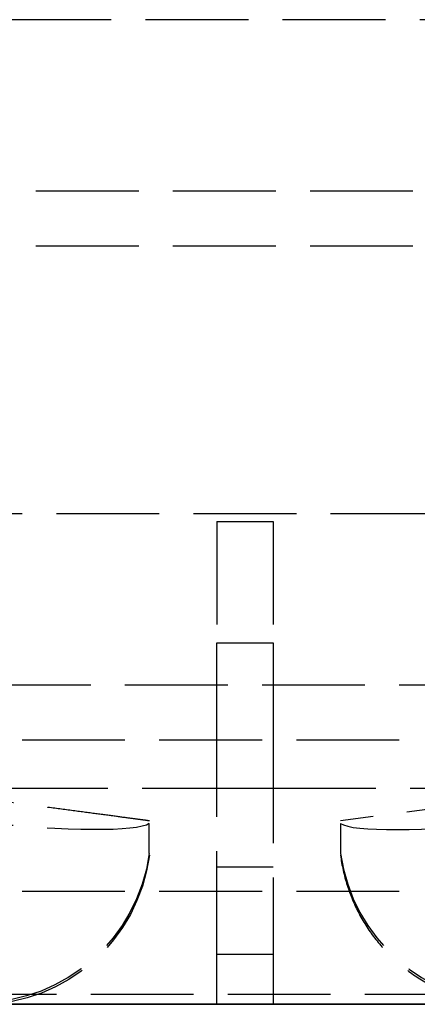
# Model space of a CAD drawing. Header units: millimetres. Extents: x -108 to 0, y 0 to 486.
# Tile 4 of 16: x -28 to -22, y 0 to 14. Entities that reach past the tile are written whole.
import ezdxf

# ---------------------------------------------------------------- set-up
doc = ezdxf.new("R2010")
doc.units = ezdxf.units.MM
doc.header["$LTSCALE"] = 10
doc.linetypes.add('ALLCAD_Strich', pattern=[0.2, 0.15, -0.05])
doc.layers.add('BESCH_KONT_sich_schn_ansi_2d', color=40, linetype='Continuous')
doc.layers.add('BESCH_KONT_sich_schn_grun_2d', color=10, linetype='Continuous')

msp = doc.modelspace()

# ---------------------------------------------------------------- linework, layer by layer
at = {"layer": 'BESCH_KONT_sich_schn_ansi_2d', "linetype": 'ALLCAD_Strich'}
for p, q in [((-5, 0, 52.328), (-107.4, 0, 52.328)), ((-5, 0, 47.328), (-107.4, 0, 47.328)), ((-107.398, 0, 52.481), (-5.002, 0, 52.481)), ((-8.2, 0, 56.328), (-104.2, 0, 56.328)), ((-11.7, 0, 103.426), (-100.7, 0, 103.426)), ((-11.7, 0, 92.23), (-100.7, 0, 92.23)), ((-11.7, 0, 103.828), (-100.7, 0, 103.828)), ((-11.7, 0, 91.828), (-100.7, 0, 91.828)), ((-12.3, 0, 49.828), (-100.1, 0, 49.828)), ((-14.7, 0, 46.528), (-97.7, 0, 46.528)), ((-90, 0, 26.528), (-10, 0, 26.528)), ((-87, 0, 6.528), (-13, 0, 6.528)), ((-85, 0, 388.654), (-11, 0, 388.654)), ((-68.25, 0, 29.528), (-10, 0, 29.528)), ((-68.25, 0, 28.028), (-10, 0, 28.028)), ((-6.5, 0, 430.528), (-36.7, 0, 430.528)), ((-6.5, 0, 432.028), (-36.7, 0, 432.028)), ((-28.601, 0, 406.654), (-26.144, 0, 406.98)), ((-27.75, 0, 409.654), (-28.601, 0, 409.654)), ((-22.3, 0, 36.528), (-27.8, 0, 36.528)), ((-26.38, 0, 409.654), (-27.75, 0, 409.654)), ((-27.75, 0, 409.654), (-27.75, 0, 407.654)), ((-27.45, 0, 407.654), (-26.45, 0, 407.654)), ((-26.85, 0, 407.61), (-27.25, 0, 408.046)), ((-27.25, 0, 407.81), (-27.25, 0, 408.046)), ((-27.25, 0, 407.81), (-26.85, 0, 407.412)), ((-26.85, 0, 407.412), (-26.85, 0, 407.61)), ((-26.173, 0, 407.671), (-26.803, 0, 408.359)), ((-26.75, 0, 2.196), (-26.2, 0, 2.196)), ((-26.75, 0, 3.854), (-7.25, 0, 3.854)), ((-26.75, 0, 3.854), (-26.75, 0, 2.196)), ((-26.75, 0, 6.528), (-26.75, 0, 3.854)), ((-26.75, 0, 386.196), (-26.2, 0, 386.196)), ((-26.75, 0, 387.854), (-7.25, 0, 387.854)), ((-26.75, 0, 387.854), (-26.75, 0, 386.196)), ((-26.75, 0, 388.654), (-26.75, 0, 387.854)), ((-26.75, 0, 2.196), (-26.2, 0, 2.196)), ((-26.75, 0, 3.854), (-7.25, 0, 3.854)), ((-26.75, 0, 3.854), (-26.75, 0, 2.196)), ((-26.75, 0, 6.528), (-26.75, 0, 3.854)), ((-26.75, 0, 430.528), (-26.75, 0, 432.028)), ((-26.75, 0, 19.196), (-22.22, 0, 19.196)), ((-26.75, 0, 20.84), (-26.4, 0, 20.84)), ((-26.75, 0, 20.84), (-26.75, 0, 11.353)), ((-26.75, 0, 11.34), (-7.25, 0, 11.34)), ((-26.75, 0, 11.353), (-19.297, 0, 11.353)), ((-26.75, 0, 11.353), (-26.75, 0, 6.528)), ((-26.75, 0, 403.196), (-22.22, 0, 403.196)), ((-26.75, 0, 404.84), (-26.4, 0, 404.84)), ((-26.75, 0, 404.84), (-26.75, 0, 395.353)), ((-26.75, 0, 395.34), (-7.25, 0, 395.34)), ((-26.75, 0, 395.353), (-19.25, 0, 395.353)), ((-26.75, 0, 395.353), (-26.75, 0, 388.654)), ((-26.75, 0, 19.196), (-22.22, 0, 19.196)), ((-26.75, 0, 20.84), (-26.4, 0, 20.84)), ((-26.75, 0, 20.84), (-26.75, 0, 11.353)), ((-26.75, 0, 11.34), (-7.25, 0, 11.34)), ((-26.75, 0, 11.353), (-19.297, 0, 11.353)), ((-26.75, 0, 11.353), (-26.75, 0, 6.528)), ((-26.173, 0, 407.654), (-26.45, 0, 407.654)), ((-26.4, 0, 43.118), (-26.4, 0, 29.528)), ((-26.4, 0, 427.118), (-26.4, 0, 409.654)), ((-26.4, 0, 43.118), (-26.4, 0, 29.528)), ((-7.35, 0, 20.778), (-26.4, 0, 20.778)), ((-26.4, 0, 15.1), (-18.373, 0, 15.1)), ((-26.4, 0, 29.528), (-26.4, 0, 15.119)), ((-26.4, 0, 15.119), (-18.353, 0, 15.119)), ((-26.4, 0, 15.1), (-26.4, 0, 15.119)), ((-26.4, 0, 28.704), (-22.22, 0, 28.704)), ((-26.4, 0, 26.515), (-7.6, 0, 26.515)), ((-26.4, 0, 27.007), (-22.22, 0, 27.007)), ((-26.4, 0, 26.954), (-22.22, 0, 26.954)), ((-26.4, 0, 21.007), (-7.35, 0, 21.007)), ((-26.4, 0, 27.007), (-22.22, 0, 27.007)), ((-7.35, 0, 404.778), (-26.4, 0, 404.778)), ((-26.4, 0, 399.1), (-18.503, 0, 399.1)), ((-26.4, 0, 409.654), (-26.4, 0, 399.119)), ((-26.4, 0, 399.119), (-18.485, 0, 399.119)), ((-26.4, 0, 399.1), (-26.4, 0, 399.119)), ((-26.4, 0, 412.704), (-22.22, 0, 412.704)), ((-26.4, 0, 410.515), (-7.6, 0, 410.515)), ((-26.4, 0, 411.007), (-22.22, 0, 411.007)), ((-26.4, 0, 410.954), (-22.22, 0, 410.954)), ((-26.4, 0, 405.007), (-7.35, 0, 405.007)), ((-7.35, 0, 20.778), (-26.4, 0, 20.778)), ((-26.4, 0, 15.1), (-18.373, 0, 15.1)), ((-26.4, 0, 29.528), (-26.4, 0, 15.119)), ((-26.4, 0, 15.119), (-18.353, 0, 15.119)), ((-26.4, 0, 15.1), (-26.4, 0, 15.119)), ((-26.4, 0, 28.704), (-22.22, 0, 28.704)), ((-26.4, 0, 26.515), (-7.6, 0, 26.515)), ((-26.4, 0, 27.007), (-22.22, 0, 27.007)), ((-26.4, 0, 26.954), (-22.22, 0, 26.954)), ((-26.4, 0, 21.007), (-7.35, 0, 21.007)), ((-26.4, 0, 411.007), (-22.22, 0, 411.007)), ((-26.4, 0, 27.007), (-22.22, 0, 27.007)), ((-26.25, 0, 409.654), (-26.38, 0, 409.654)), ((-26.146, 0, 407.359), (-26.25, 0, 407.359)), ((-26.25, 0, 408.541), (-25.161, 0, 408.541)), ((-26.25, 0, 407.757), (-26.25, 0, 407.359)), ((-26.25, 0, 407.758), (-23.25, 0, 407.758)), ((-26.25, 0, 409.654), (-26.25, 0, 407.757)), ((-25.743, 0, 409.654), (-26.25, 0, 409.654)), ((-26.2, 0, 2.541), (-26.1, 0, 2.541)), ((-26.2, 0, 1.041), (-26.2, 0, 2.541)), ((-26.2, 0, 1.041), (-26.1, 0, 1.041)), ((-26.2, 0, 0.031), (-26.2, 0, 0.628)), ((-26.2, 0, 0.628), (-26.2, 0, 1.041)), ((-26.2, 0, 0.628), (-26.1, 0, 0.628)), ((-26.2, 0, 386.541), (-26.1, 0, 386.541)), ((-26.2, 0, 385.041), (-26.2, 0, 386.541)), ((-26.2, 0, 385.041), (-26.1, 0, 385.041)), ((-26.2, 0, 384.031), (-26.2, 0, 384.628)), ((-26.2, 0, 384.628), (-26.2, 0, 385.041)), ((-26.2, 0, 384.628), (-26.1, 0, 384.628)), ((-26.2, 0, 2.541), (-26.1, 0, 2.541)), ((-26.2, 0, 1.041), (-26.2, 0, 2.541)), ((-26.2, 0, 1.041), (-26.1, 0, 1.041)), ((-26.2, 0, 0.031), (-26.2, 0, 0.628)), ((-26.2, 0, 0.628), (-26.2, 0, 1.041)), ((-26.2, 0, 0.628), (-26.1, 0, 0.628)), ((-26.2, 0, 2.196), (-7.25, 0, 2.196)), ((-26.2, 0, 2.128), (-7.091, 0, 2.128)), ((-6.2, 0, 1.515), (-26.2, 0, 1.515)), ((-26.2, 0, 386.196), (-7.25, 0, 386.196)), ((-26.2, 0, 386.128), (-7.091, 0, 386.128)), ((-6.2, 0, 385.515), (-26.2, 0, 385.515)), ((-26.2, 0, 2.196), (-7.25, 0, 2.196)), ((-26.2, 0, 2.128), (-7.091, 0, 2.128)), ((-6.2, 0, 1.515), (-26.2, 0, 1.515)), ((-25.161, 0, 407.654), (-26.173, 0, 407.654)), ((-26.173, 0, 407.671), (-25.161, 0, 407.671)), ((-26.164, 0, 432.028), (-26.164, 0, 430.528)), ((-26.146, 0, 407.019), (-26.146, 0, 407.457)), ((-23.354, 0, 407.359), (-26.146, 0, 407.359)), ((-26.1, 0, 2.243), (-2.5, 0, 2.243)), ((-26.1, 0, 2.301), (-24.1, 0, 2.311)), ((-26.1, 0, 2.301), (-26.1, 0, 2.243)), ((-26.1, 0, 0.141), (-26.1, 0, 0.581)), ((-26.1, 0, 0.581), (-26.1, 0, 0.743)), ((-26.1, 0, 0.743), (-26.1, 0, 2.243)), ((-26.1, 0, 2.301), (-26.1, 0, 3.801)), ((-26.1, 0, 3.801), (-24.1, 0, 3.811)), ((-26.1, 0, 0.743), (-2.5, 0, 0.743)), ((-2.5, 0, 0.581), (-26.1, 0, 0.581)), ((-26.1, 0, 386.243), (-2.5, 0, 386.243)), ((-26.1, 0, 386.301), (-24.1, 0, 386.311)), ((-26.1, 0, 386.301), (-26.1, 0, 386.243)), ((-26.1, 0, 384.141), (-26.1, 0, 384.581)), ((-26.1, 0, 384.581), (-26.1, 0, 384.743)), ((-26.1, 0, 384.743), (-26.1, 0, 386.243)), ((-26.1, 0, 386.301), (-26.1, 0, 387.801)), ((-26.1, 0, 387.801), (-24.1, 0, 387.811)), ((-26.1, 0, 384.743), (-2.5, 0, 384.743)), ((-2.5, 0, 384.581), (-26.1, 0, 384.581)), ((-26.1, 0, 2.243), (-2.5, 0, 2.243)), ((-26.1, 0, 2.301), (-24.1, 0, 2.311)), ((-26.1, 0, 2.301), (-26.1, 0, 2.243)), ((-26.1, 0, 0.141), (-26.1, 0, 0.581)), ((-26.1, 0, 0.581), (-26.1, 0, 0.743)), ((-26.1, 0, 0.743), (-26.1, 0, 2.243)), ((-26.1, 0, 2.301), (-26.1, 0, 3.801)), ((-26.1, 0, 3.801), (-24.1, 0, 3.811)), ((-26.1, 0, 0.743), (-2.5, 0, 0.743)), ((-2.5, 0, 0.581), (-26.1, 0, 0.581)), ((-26.1, 0, 2.013), (-13, 0, 2.013)), ((-13, 0, 1.953), (-26.1, 0, 1.953)), ((-26.1, 0, 1.95), (-8.2, 0, 1.95)), ((-2.5, 0, 2.081), (-26.1, 0, 2.081)), ((-8.2, 0, 3.45), (-26.1, 0, 3.45)), ((-26.1, 0, 0.713), (-13, 0, 0.713)), ((-13, 0, 0.653), (-26.1, 0, 0.653)), ((-26.1, 0, 2.541), (-6.5, 0, 2.541)), ((-26.1, 0, 1.041), (-2.5, 0, 1.041)), ((-26.1, 0, 0.628), (-6.2, 0, 0.628)), ((-26.1, 0, 386.013), (-13, 0, 386.013)), ((-13, 0, 385.953), (-26.1, 0, 385.953)), ((-26.1, 0, 385.95), (-8.2, 0, 385.95)), ((-2.5, 0, 386.081), (-26.1, 0, 386.081)), ((-8.2, 0, 387.45), (-26.1, 0, 387.45)), ((-26.1, 0, 384.713), (-13, 0, 384.713)), ((-13, 0, 384.653), (-26.1, 0, 384.653)), ((-26.1, 0, 386.541), (-6.5, 0, 386.541)), ((-26.1, 0, 385.041), (-2.5, 0, 385.041)), ((-26.1, 0, 384.628), (-6.2, 0, 384.628)), ((-26.1, 0, 2.013), (-13, 0, 2.013)), ((-13, 0, 1.953), (-26.1, 0, 1.953)), ((-26.1, 0, 1.95), (-8.2, 0, 1.95)), ((-2.5, 0, 2.081), (-26.1, 0, 2.081)), ((-8.2, 0, 3.45), (-26.1, 0, 3.45)), ((-26.1, 0, 0.713), (-13, 0, 0.713)), ((-13, 0, 0.653), (-26.1, 0, 0.653)), ((-26.1, 0, 2.541), (-6.5, 0, 2.541)), ((-26.1, 0, 1.041), (-2.5, 0, 1.041)), ((-26.1, 0, 0.628), (-6.2, 0, 0.628)), ((-25.475, 0, 0.015), (-25.802, 0, 0.015)), ((-25.475, 0, 384.015), (-25.802, 0, 384.015)), ((-25.475, 0, 0.015), (-25.802, 0, 0.015)), ((-23.722, 0, 409.654), (-25.743, 0, 409.654)), ((-11.825, 0, 0.015), (-25.475, 0, 0.015)), ((-11.825, 0, 384.015), (-25.475, 0, 384.015)), ((-11.825, 0, 0.015), (-25.475, 0, 0.015)), ((-12.136, 0), (-25.164, 0)), ((-12.136, 0, 384), (-25.164, 0, 384)), ((-12.136, 0), (-25.164, 0)), ((-12.136, 0, 1.5), (-25.164, 0, 1.5)), ((-12.136, 0, 385.5), (-25.164, 0, 385.5)), ((-12.136, 0, 1.5), (-25.164, 0, 1.5)), ((-25.161, 0, 402.618), (-24.339, 0, 402.618)), ((-25.161, 0, 404.386), (-25.161, 0, 408.921)), ((-25.161, 0, 408.921), (-24.339, 0, 408.921)), ((-25.161, 0, 404.386), (-24.339, 0, 404.386)), ((-25.161, 0, 402.618), (-25.161, 0, 404.386)), ((-25.161, 0, 407.654), (-24.339, 0, 407.654)), ((-25.161, 0, 407.671), (-24.339, 0, 407.671)), ((-25.161, 0, 408.541), (-24.339, 0, 408.541)), ((-24.339, 0, 402.618), (-25.159, 0, 402.618)), ((-24.927, 0, 432.028), (-24.927, 0, 430.528)), ((-9.65, 0, 44.868), (-24.65, 0, 44.868)), ((-9.65, 0, 428.868), (-24.65, 0, 428.868)), ((-9.65, 0, 44.868), (-24.65, 0, 44.868)), ((-21.6, 0, 42.515), (-24.65, 0, 42.515)), ((-24.65, 0, 44.868), (-24.65, 0, 42.515)), ((-21.6, 0, 426.515), (-24.65, 0, 426.515)), ((-24.65, 0, 428.868), (-24.65, 0, 426.515)), ((-21.6, 0, 42.515), (-24.65, 0, 42.515)), ((-24.65, 0, 44.868), (-24.65, 0, 42.515)), ((-24.573, 0, 430.528), (-24.573, 0, 432.028)), ((-24.339, 0, 408.921), (-24.339, 0, 404.386)), ((-24.339, 0, 409.654), (-24.339, 0, 408.921)), ((-23.327, 0, 407.654), (-24.339, 0, 407.654)), ((-24.339, 0, 407.671), (-23.327, 0, 407.671)), ((-24.339, 0, 408.541), (-23.25, 0, 408.541)), ((-24.339, 0, 408.921), (-24.339, 0, 408.921)), ((-24.2, 0, 0.015), (-24.2, 0, 1.515)), ((-24.2, 0, 384.015), (-24.2, 0, 385.515)), ((-24.2, 0, 0.015), (-24.2, 0, 1.515)), ((-24.1, 0, 2.311), (-14.5, 0, 2.311)), ((-24.1, 0, 3.811), (-14.5, 0, 3.811)), ((-24.1, 0, 2.311), (-24.1, 0, 3.811)), ((-24.1, 0, 386.311), (-14.5, 0, 386.311)), ((-24.1, 0, 387.811), (-14.5, 0, 387.811)), ((-24.1, 0, 386.311), (-24.1, 0, 387.811)), ((-24.1, 0, 2.311), (-14.5, 0, 2.311)), ((-24.1, 0, 3.811), (-14.5, 0, 3.811)), ((-24.1, 0, 2.311), (-24.1, 0, 3.811)), ((-24.1, 0), (-24.1, 0, 1.5)), ((-24.1, 0, 384), (-24.1, 0, 385.5)), ((-24.1, 0), (-24.1, 0, 1.5)), ((-23.25, 0, 409.654), (-23.722, 0, 409.654)), ((-23.354, 0, 407.457), (-23.354, 0, 407.019)), ((-23.25, 0, 407.359), (-23.354, 0, 407.359)), ((-23.336, 0, 432.028), (-23.336, 0, 430.528)), ((-23.05, 0, 407.654), (-23.327, 0, 407.654)), ((-23.327, 0, 407.671), (-22.697, 0, 408.359)), ((-23.147, 0, 409.654), (-23.25, 0, 409.654)), ((-23.25, 0, 407.758), (-23.25, 0, 407.359)), ((-23.25, 0, 407.758), (-23.25, 0, 409.654)), ((-21.75, 0, 409.654), (-23.147, 0, 409.654)), ((-23.05, 0, 407.654), (-22.05, 0, 407.654)), ((-22.75, 0, 430.528), (-22.75, 0, 432.028)), ((-22.65, 0, 407.61), (-22.65, 0, 407.412)), ((-22.65, 0, 407.61), (-22.25, 0, 408.046)), ((-22.25, 0, 407.81), (-22.65, 0, 407.412)), ((-22.3, 0, 36.528), (-21.8, 0, 36.528)), ((-22.25, 0, 408.046), (-22.25, 0, 407.81))]:
    msp.add_line(p, q, dxfattribs=at)
at = {"layer": 'BESCH_KONT_sich_schn_ansi_2d', "linetype": 'ALLCAD_Strich', "extrusion": (0, -1, 0)}
for centre, radius, start, end in [((-25.164, 3.185), 3.185, 252.9126, 270), ((-25.164, 387.185), 3.185, 252.9126, 270), ((-25.164, 3.185), 3.185, 252.9126, 270), ((-29.126, -1.55), 5, 37.5885, 52.7542), ((-29.126, 382.45), 5, 37.5885, 52.7542), ((-29.126, -1.55), 5, 37.5885, 52.7542)]:
    msp.add_arc(centre, radius, start, end, dxfattribs=at)
for centre, major_axis, ratio, start_param, end_param in [((-28.608, 0, 407.15), (-1.826, 0, 1.707), 0.987359, -2.259683, -0.825567), ((-28.608, 0, 406.712), (2.485, 0, 0.274), 0.11543, 0.123942, 1.558098), ((-25.436, 0, 407.542), (-1.414, 0, 0.068), 0.077667, -1.018667, 0.003716), ((-24.65, 0, 43.118), (-1.75, 0), 0.999986, -1.570796, 0), ((-24.65, 0, 427.118), (-1.75, 0), 0.999986, -1.570796, 0), ((-24.65, 0, 43.118), (-1.75, 0), 0.999986, -1.570796, 0), ((-24.65, 0, 40.765), (-1.75, 0), 0.999986, -1.570796, 0), ((-24.65, 0, 424.765), (-1.75, 0), 0.999986, -1.570796, 0), ((-24.65, 0, 40.765), (-1.75, 0), 0.999986, -1.570796, 0), ((-25.802, 0, 394.001), (0, 0, -9.986), 0.707107, -0.056336, 0.000017), ((-25.802, 0, 10.001), (0, 0, -9.986), 0.707107, -0.056336, -0.028171), ((-25.802, 0, 10.001), (0, 0, -9.986), 0.707107, -0.056336, -0.028171), ((-25.802, 0, 10.001), (0, 0, -9.986), 0.707107, -0.028171, 0.000017), ((-25.802, 0, 10.001), (0, 0, -9.986), 0.707107, -0.028171, 0.000017), ((-24.339, 0, 402.621), (0, 0, -2.496), 0.000076, -2.355989, -1.569485), ((-24.064, 0, 407.542), (-1.414, 0, -0.068), 0.077667, -3.145309, -2.122926)]:
    msp.add_ellipse(centre, major_axis=major_axis, ratio=ratio, start_param=start_param, end_param=end_param, dxfattribs=at)
at = {"layer": 'BESCH_KONT_sich_schn_ansi_2d', "linetype": 'ALLCAD_Strich', "extrusion": (0, 1, 0)}
for centre, major_axis, ratio, start_param, end_param in [((-25.161, 0, 407.154), (0, 0, 2.5), 0.000031, -0.00008, 0.785394), ((-20.899, 0, 407.154), (0, 0, 2.5), 0.991286, -1.43982, -0.000004), ((-20.892, 0, 406.712), (2.485, 0, -0.274), 0.115481, 3.265529, 4.699685), ((-20.892, 0, 407.15), (-1.825, 0, -1.709), 0.987367, -5.400408, -3.966282)]:
    msp.add_ellipse(centre, major_axis=major_axis, ratio=ratio, start_param=start_param, end_param=end_param, dxfattribs=at)
at = {"layer": 'BESCH_KONT_sich_schn_ansi_2d', "linetype": 'ALLCAD_Strich'}
for points, knots in [([(-28.603, 0, 409.654), (-28.603, 0, 409.654), (-28.602, 0, 409.654), (-28.602, 0, 409.654), (-28.602, 0, 409.654), (-28.602, 0, 409.654), (-28.602, 0, 409.654), (-28.601, 0, 409.654), (-28.601, 0, 409.654), (-28.583, 0, 409.654), (-28.564, 0, 409.654), (-28.513, 0, 409.654), (-28.48, 0, 409.654), (-28.322, 0, 409.654), (-28.148, 0, 409.654), (-27.74, 0, 409.654), (-27.523, 0, 409.654), (-27.064, 0, 409.654), (-26.832, 0, 409.654), (-26.35, 0, 409.654), (-26.099, 0, 409.654), (-25.619, 0, 409.654), (-25.389, 0, 409.653), (-25.161, 0, 409.654)], [0, 0, 0, 0, 0.000265, 0.000265, 0.002383, 0.002383, 0.006619, 0.006619, 0.014642, 0.014642, 0.357043, 0.357043, 0.813745, 0.813745, 2.240688, 2.240688, 3.353696, 3.353696, 4.252005, 4.252005, 5.062139, 5.062139, 5.746195, 5.746195, 5.746195, 5.746195]), ([(-26.848, 0, 407.407), (-26.922, 0, 407.481), (-26.995, 0, 407.554), (-27.124, 0, 407.683), (-27.179, 0, 407.738), (-27.237, 0, 407.795), (-27.24, 0, 407.798), (-27.244, 0, 407.802), (-27.246, 0, 407.804), (-27.248, 0, 407.806), (-27.248, 0, 407.807), (-27.249, 0, 407.807), (-27.249, 0, 407.807), (-27.249, 0, 407.807), (-27.249, 0, 407.807), (-27.249, 0, 407.807), (-27.249, 0, 407.807), (-27.249, 0, 407.807)], [0, 0, 0, 0, 0.3125, 0.3125, 0.546875, 0.546875, 0.5578614, 0.5578614, 0.5656739, 0.5656739, 0.5666504, 0.5666504, 0.5671387, 0.5671387, 0.5672608, 0.5672608, 0.5673218, 0.5673218, 0.5673218, 0.5673218]), ([(-27.233, 0, 403.578), (-27.067, 0, 403.409), (-26.729, 0, 403.115), (-26.199, 0, 402.819), (-25.67, 0, 402.652), (-25.33, 0, 402.616), (-25.161, 0, 402.618)], [0, 0, 0, 0, 0.25, 0.5, 0.75, 0.999838, 0.999838, 0.999838, 0.999838]), ([(-26.25, 0, 407.359), (-26.329, 0, 407.359), (-26.407, 0, 407.361), (-26.553, 0, 407.366), (-26.618, 0, 407.37), (-26.73, 0, 407.379), (-26.774, 0, 407.385), (-26.834, 0, 407.398), (-26.85, 0, 407.405), (-26.85, 0, 407.412)], [-0.09488917, -0.09488917, -0.09488917, -0.09488917, -0.07120479, -0.07120479, -0.04747037, -0.04747037, -0.02371556, -0.02371556, -0.00001183, -0.00001183, -0.00001183, -0.00001183]), ([(-24.339, 0, 402.618), (-24.148, 0, 402.616), (-23.763, 0, 402.662), (-23.166, 0, 402.876), (-22.58, 0, 403.254), (-22.021, 0, 403.814), (-21.526, 0, 404.563), (-21.124, 0, 405.498), (-20.959, 0, 406.247), (-20.899, 0, 406.654)], [0, 0, 0, 0, 0.1428571, 0.2857143, 0.4285714, 0.5714286, 0.7142857, 0.8571429, 1, 1, 1, 1]), ([(-24.339, 0, 409.654), (-24.078, 0, 409.653), (-23.814, 0, 409.654), (-23.309, 0, 409.654), (-23.062, 0, 409.654), (-22.585, 0, 409.654), (-22.354, 0, 409.654), (-21.9, 0, 409.654), (-21.686, 0, 409.654), (-21.286, 0, 409.654), (-21.12, 0, 409.654), (-20.975, 0, 409.654), (-20.945, 0, 409.654), (-20.915, 0, 409.654), (-20.91, 0, 409.654), (-20.904, 0, 409.654), (-20.902, 0, 409.654), (-20.9, 0, 409.654), (-20.899, 0, 409.654), (-20.898, 0, 409.654), (-20.898, 0, 409.654), (-20.898, 0, 409.654), (-20.898, 0, 409.654), (-20.898, 0, 409.654), (-20.898, 0, 409.654), (-20.898, 0, 409.654), (-20.898, 0, 409.654), (-20.897, 0, 409.654), (-20.897, 0, 409.654), (-20.897, 0, 409.654), (-20.897, 0, 409.654), (-20.897, 0, 409.654)], [0, 0, 0, 0, 0.782942, 0.782942, 1.592694, 1.592694, 2.508504, 2.508504, 3.652953, 3.652953, 5.135542, 5.135542, 5.605404, 5.605404, 5.693461, 5.693461, 5.726482, 5.726482, 5.738864, 5.738864, 5.743699, 5.743699, 5.744303, 5.744303, 5.744605, 5.744605, 5.744756, 5.744756, 5.744832, 5.744832, 5.74487, 5.74487, 5.74487, 5.74487]), ([(-22.65, 0, 407.412), (-22.65, 0, 407.405), (-22.666, 0, 407.398), (-22.726, 0, 407.385), (-22.77, 0, 407.379), (-22.881, 0, 407.37), (-22.947, 0, 407.366), (-23.093, 0, 407.361), (-23.171, 0, 407.359), (-23.25, 0, 407.359)], [-0.09485669, -0.09485669, -0.09485669, -0.09485669, -0.07107884, -0.07107884, -0.04730746, -0.04730746, -0.02361886, -0.02361886, -0.00001167, -0.00001167, -0.00001167, -0.00001167]), ([(-22.251, 0, 407.807), (-22.251, 0, 407.807), (-22.251, 0, 407.807), (-22.251, 0, 407.807), (-22.251, 0, 407.807), (-22.251, 0, 407.807), (-22.251, 0, 407.807), (-22.252, 0, 407.807), (-22.252, 0, 407.806), (-22.254, 0, 407.804), (-22.256, 0, 407.802), (-22.26, 0, 407.798), (-22.263, 0, 407.795), (-22.321, 0, 407.738), (-22.376, 0, 407.683), (-22.505, 0, 407.554), (-22.578, 0, 407.481), (-22.652, 0, 407.407)], [0, 0, 0, 0, 0.000061, 0.000061, 0.0001831, 0.0001831, 0.0006714, 0.0006714, 0.0016479, 0.0016479, 0.0094604, 0.0094604, 0.0204468, 0.0204468, 0.2548218, 0.2548218, 0.5673218, 0.5673218, 0.5673218, 0.5673218])]:
    msp.add_open_spline(points, degree=3, knots=knots, dxfattribs=at)
for points in [[(-26.144, 0, 407.48), (-26.163, 0, 407.629), (-26.229, 0, 407.923), (-26.403, 0, 408.339), (-26.649, 0, 408.716), (-26.958, 0, 409.043), (-27.32, 0, 409.309), (-27.723, 0, 409.506), (-28.155, 0, 409.626), (-28.452, 0, 409.654), (-28.601, 0, 409.654)], [(-23.356, 0, 406.98), (-23.337, 0, 406.978), (-23.271, 0, 406.969), (-23.097, 0, 406.946), (-22.851, 0, 406.913), (-22.542, 0, 406.872), (-22.18, 0, 406.824), (-21.777, 0, 406.77), (-21.345, 0, 406.713), (-21.048, 0, 406.673), (-20.899, 0, 406.654)]]:
    msp.add_open_spline(points, degree=3, dxfattribs=at)
at = {"layer": 'BESCH_KONT_sich_schn_grun_2d', "linetype": 'ALLCAD_Strich'}
for p, q in [((-14.7, 14.35), (-39.7, 14.35)), ((-12.3, 11.85), (-39.7, 11.85)), ((-12.3, 11.05), (-100.1, 11.05)), ((-12, 7.15), (-54.3, 7.15)), ((-25.161, 7.036), (-24.339, 7.036)), ((-24.339, 7.036), (-24.339, 5.268)), ((-25.161, 3.85), (-25.161, 5.268)), ((-25.161, 5.268), (-24.339, 5.268)), ((-24.339, 5.268), (-24.339, 3.85)), ((-5, 4.65), (-106.76, 4.65)), ((-6.5, 3.85), (-36.7, 3.85)), ((-25.161, 0.732), (-25.161, 3.85)), ((-24.339, 3.85), (-24.339, 0.732)), ((-68.25, 3.15), (-25.161, 3.15)), ((-25.161, 3.15), (-24.339, 3.15)), ((-24.339, 3.15), (-10, 3.15)), ((-20.899, 3), (-23.356, 2.673)), ((-26.146, 2.196), (-26.146, 2.635)), ((-23.354, 2.635), (-23.354, 2.196)), ((-24.339, 2), (-25.159, 2)), ((-90, 1.65), (-10, 1.65)), ((-25.161, 0.732), (-24.339, 0.732)), ((-25.161, 0), (-25.161, 0.732)), ((-87, 0.15), (-10, 0.15)), ((-25.161, 0), (-24.339, 0))]:
    msp.add_line(p, q, dxfattribs=at)
at = {"layer": 'BESCH_KONT_sich_schn_grun_2d', "linetype": 'ALLCAD_Strich', "extrusion": (0, 0, -1)}
for centre, major_axis, ratio, start_param, end_param in [((-25.161, 7.035), (0, -2.5), 0.000074, -1.570877, -0.785402), ((-28.608, 2.942), (2.485, -0.274), 0.115483, 0.123937, 1.558079), ((-28.608, 2.503), (-1.826, -1.707), 0.987369, -2.259482, -0.825348), ((-28.601, 2.5), (0, -2.5), 0.991286, -1.43982, -0.000007)]:
    msp.add_ellipse(centre, major_axis=major_axis, ratio=ratio, start_param=start_param, end_param=end_param, dxfattribs=at)
at = {"layer": 'BESCH_KONT_sich_schn_grun_2d', "linetype": 'ALLCAD_Strich'}
for centre, major_axis, ratio, start_param, end_param in [((-20.892, 2.942), (2.485, 0.273), 0.115425, -3.017647, -1.583508), ((-20.892, 2.503), (-1.826, 1.707), 0.987358, 0.882098, 2.316232), ((-24.339, 2.494), (0, 2.494), 0.000031, -3.92799, -3.141487)]:
    msp.add_ellipse(centre, major_axis=major_axis, ratio=ratio, start_param=start_param, end_param=end_param, dxfattribs=at)
for points in [[(-26.144, 2.673), (-26.163, 2.676), (-26.229, 2.685), (-26.403, 2.708), (-26.649, 2.741), (-26.958, 2.782), (-27.32, 2.83), (-27.723, 2.883), (-28.155, 2.941), (-28.452, 2.98), (-28.601, 3)], [(-23.356, 2.173), (-23.337, 2.025), (-23.271, 1.731), (-23.097, 1.315), (-22.851, 0.937), (-22.542, 0.61), (-22.18, 0.344), (-21.777, 0.148), (-21.345, 0.027), (-21.048, 0), (-20.899, 0)], [(-25.161, 0), (-25.389, 0), (-25.62, 0), (-25.84, 0)], [(-25.161, 0), (-25.161, 0), (-25.161, 0), (-25.161, 0)], [(-23.773, 0), (-23.958, 0), (-24.149, 0), (-24.339, 0)], [(-24.339, 0), (-24.152, 0), (-23.964, 0), (-23.773, 0)], [(-22.364, 0), (-22.495, 0), (-22.636, 0), (-22.785, 0)], [(-27.233, 0), (-27.121, 0), (-27.007, 0), (-26.892, 0)], [(-22.364, 0), (-22.261, 0), (-22.16, 0), (-22.062, 0)]]:
    msp.add_open_spline(points, degree=3, dxfattribs=at)
for points, knots in [([(-25.161, 0), (-25.161, 0), (-25.161, 0), (-25.161, 0), (-25.161, 0), (-25.162, 0), (-25.162, 0), (-25.173, 0), (-25.183, 0), (-25.219, 0), (-25.245, 0), (-25.342, 0), (-25.413, 0), (-25.828, 0), (-26.169, 0), (-26.651, 0), (-26.82, 0), (-27.171, 0), (-27.348, 0), (-27.697, 0), (-27.864, 0), (-28.204, 0), (-28.356, 0), (-28.497, 0), (-28.527, 0), (-28.563, 0), (-28.571, 0), (-28.584, 0), (-28.589, 0), (-28.596, 0), (-28.598, 0), (-28.6, 0), (-28.601, 0), (-28.602, 0), (-28.602, 0), (-28.602, 0), (-28.602, 0), (-28.602, 0), (-28.602, 0), (-28.602, 0)], [0.000194, 0.000194, 0.000194, 0.000194, 0.000286, 0.000286, 0.000859, 0.000859, 0.002004, 0.002004, 0.031771, 0.031771, 0.111157, 0.111157, 0.323007, 0.323007, 1.368127, 1.368127, 1.987358, 1.987358, 2.755232, 2.755232, 3.688174, 3.688174, 5.015482, 5.015482, 5.45538, 5.45538, 5.601957, 5.601957, 5.693566, 5.693566, 5.72792, 5.72792, 5.746241, 5.746241, 5.746814, 5.746814, 5.746957, 5.746957, 5.747043, 5.747043, 5.747043, 5.747043]), ([(-26.006, 0), (-26.281, 0), (-26.542, 0), (-26.815, 0), (-26.854, 0), (-26.892, 0)], [0, 0, 0, 0, 0.873498, 0.873498, 1.019396, 1.019396, 1.019396, 1.019396]), ([(-26.892, 0), (-26.837, 0), (-26.609, 0), (-26.199, 0), (-25.67, 0), (-25.33, 0), (-25.161, 0)], [0.1690693, 0.1690693, 0.1690693, 0.1690693, 0.25, 0.5, 0.75, 0.999838, 0.999838, 0.999838, 0.999838]), ([(-23.773, 0), (-23.769, 0), (-23.569, 0), (-23.235, 0), (-22.911, 0), (-22.785, 0)], [0.1397012, 0.1397012, 0.1397012, 0.1397012, 0.1428571, 0.2857143, 0.3789809, 0.3789809, 0.3789809, 0.3789809]), ([(-22.785, 0), (-22.718, 0), (-22.576, 0), (-22.437, 0), (-22.364, 0)], [0.3789809, 0.3789809, 0.3789809, 0.3789809, 0.4285714, 0.4842365, 0.4842365, 0.4842365, 0.4842365])]:
    msp.add_open_spline(points, degree=3, knots=knots, dxfattribs=at)

doc.saveas('drawing.dxf')
